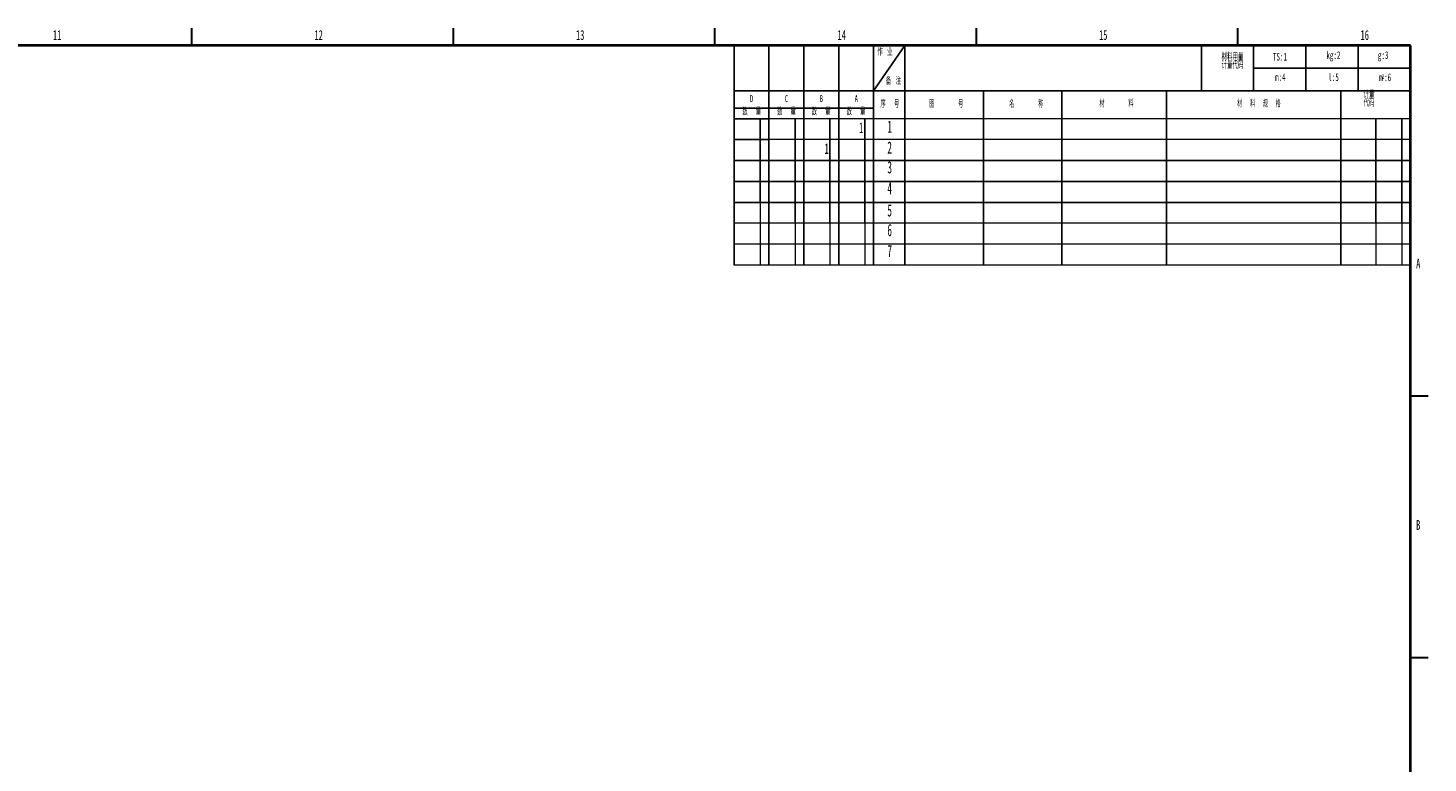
# Model space of a CAD drawing. Header units: millimetres. Extents: x 25 to 1935, y 715 to 2336.
# Tile 252 of 252: x 1070 to 1472, y 2110 to 2321. Entities that reach past the tile are written whole.
import ezdxf

# ---------------------------------------------------------------- set-up
doc = ezdxf.new("R2010")
doc.units = ezdxf.units.MM
doc.header["$LTSCALE"] = 2
doc.linetypes.add('HIDDEN', pattern=[9.525, 6.35, -3.175])
doc.layers.get('0').update_dxf_attribs({"color": 2})
doc.layers.add('图框粗', color=7, linetype='Continuous', lineweight=40)
doc.layers.add('轮廓实线层', color=7, linetype='Continuous', lineweight=30)
doc.layers.add('标注层', color=7, linetype='Continuous')
doc.styles.add('SLDTEXTSTYLE0', font='TXT', dxfattribs={"width": 0.6})
doc.styles.add('SLDTEXTSTYLE1', font='TXT', dxfattribs={"width": 0.56})
doc.styles.add('SLDTEXTSTYLE3', font='TXT', dxfattribs={"width": 0.56, "bigfont": 'bigfont'})
doc.styles.add('SLDTEXTSTYLE4', font='TXT', dxfattribs={"width": 0.515, "bigfont": 'bigfont'})
doc.styles.add('SLDTEXTSTYLE5', font='TXT', dxfattribs={"width": 0.54, "bigfont": 'bigfont'})
doc.styles.add('SLDTEXTSTYLE6', font='TXT', dxfattribs={"width": 0.524, "bigfont": 'bigfont'})

# ---------------------------------------------------------------- blocks, each defined once
blk = doc.blocks.new('SW_NOTE_0')
at = {"layer": '标注层', "color": 0, "char_height": 2, "attachment_point": 1, "style": 'SLDTEXTSTYLE3'}
for s, insert in [('材料用量', (0, 2.58)), ('计量代码', (0, 0.18))]:
    blk.add_mtext(s, dxfattribs=dict(at, insert=insert))
blk = doc.blocks.new('SW_NOTE_1')
at = {"layer": '标注层', "color": 0, "attachment_point": 1, "style": 'SLDTEXTSTYLE1'}
for s, insert, char_height in [('m', (1.24, 2.84), 2.2), ('2', (2.05, 2.58), 1.32), (':6', (2.66, 2.84), 2.2)]:
    blk.add_mtext(s, dxfattribs=dict(at, insert=insert, char_height=char_height))
blk = doc.blocks.new('SW_NOTE_2')
at = {"layer": '标注层', "color": 0, "char_height": 2, "attachment_point": 1, "style": 'SLDTEXTSTYLE3'}
for s, insert in [('代码', (0, 0.18)), ('计量', (0, 2.58))]:
    blk.add_mtext(s, dxfattribs=dict(at, insert=insert))

msp = doc.modelspace()

# ---------------------------------------------------------------- linework, layer by layer
at = {"color": 7, "linetype": 'Continuous', "lineweight": 0}
for p, q in [((1312.797, 2294.85), (1282.797, 2294.85)), ((1466.797, 2294.85), (1312.797, 2294.85)), ((1312.797, 2288.85), (1282.797, 2288.85)), ((1466.797, 2288.85), (1312.797, 2288.85)), ((1282.797, 2270.85), (1272.797, 2270.85)), ((1312.797, 2270.85), (1282.797, 2270.85)), ((1466.797, 2270.85), (1312.797, 2270.85)), ((1282.797, 2264.85), (1272.797, 2264.85)), ((1312.797, 2264.85), (1282.797, 2264.85)), ((1312.797, 2264.85), (1282.797, 2264.85)), ((1466.797, 2264.85), (1312.797, 2264.85)), ((1466.797, 2264.85), (1312.797, 2264.85)), ((1464.297, 2264.85), (1464.297, 2258.85)), ((1282.797, 2258.85), (1272.797, 2258.85)), ((1312.797, 2258.85), (1282.797, 2258.85)), ((1312.797, 2258.85), (1282.797, 2258.85)), ((1466.797, 2258.85), (1312.797, 2258.85)), ((1466.797, 2258.85), (1312.797, 2258.85)), ((1464.297, 2258.85), (1464.297, 2252.85)), ((1282.797, 2252.85), (1272.797, 2252.85)), ((1312.797, 2252.85), (1282.797, 2252.85)), ((1312.797, 2252.85), (1282.797, 2252.85)), ((1466.797, 2252.85), (1312.797, 2252.85)), ((1466.797, 2252.85), (1312.797, 2252.85))]:
    msp.add_line(p, q, dxfattribs=at)
at = {"color": 7, "linetype": 'HIDDEN', "lineweight": 0}
for p, q in [((1280.297, 2270.85), (1280.297, 2264.85)), ((1280.297, 2264.85), (1280.297, 2258.85)), ((1290.297, 2264.85), (1290.297, 2258.85)), ((1300.297, 2264.85), (1300.297, 2258.85)), ((1310.297, 2264.85), (1310.297, 2258.85)), ((1456.797, 2264.85), (1456.797, 2258.85)), ((1280.297, 2258.85), (1280.297, 2252.85)), ((1290.297, 2258.85), (1290.297, 2252.85)), ((1300.297, 2258.85), (1300.297, 2252.85)), ((1310.297, 2258.85), (1310.297, 2252.85)), ((1456.797, 2258.85), (1456.797, 2252.85))]:
    msp.add_line(p, q, dxfattribs=at)
at = {"layer": '图框粗', "color": 7}
for p, q in [((1466.797, 2315.85), (317.797, 2315.85)), ((1466.797, 1514.85), (1466.797, 2315.85))]:
    msp.add_line(p, q, dxfattribs=at)
at = {"layer": '标注层'}
for p, q in [((1272.797, 2315.85), (1272.797, 2252.85)), ((1282.797, 2315.85), (1282.797, 2252.85)), ((1282.797, 2315.85), (1282.797, 2288.85)), ((1282.797, 2315.85), (1282.797, 2288.85)), ((1292.797, 2315.85), (1292.797, 2252.85)), ((1292.797, 2315.85), (1292.797, 2288.85)), ((1292.797, 2315.85), (1292.797, 2288.85)), ((1302.797, 2315.85), (1302.797, 2252.85)), ((1312.797, 2315.85), (1312.797, 2302.85)), ((1321.797, 2315.85), (1312.797, 2302.85)), ((1312.797, 2315.85), (1312.797, 2302.85)), ((1321.797, 2315.85), (1321.797, 2302.85)), ((1321.797, 2315.85), (1321.797, 2302.85)), ((1406.797, 2315.85), (1406.797, 2302.85)), ((1421.797, 2315.85), (1421.797, 2302.85)), ((1436.797, 2315.85), (1436.797, 2302.85)), ((1451.797, 2315.85), (1451.797, 2302.85)), ((1466.797, 2309.35), (1421.797, 2309.35)), ((1282.797, 2302.85), (1272.797, 2302.85)), ((1282.797, 2302.85), (1312.797, 2302.85)), ((1312.797, 2302.85), (1466.797, 2302.85)), ((1312.797, 2302.85), (1312.797, 2252.85)), ((1321.797, 2302.85), (1321.797, 2252.85)), ((1344.297, 2302.85), (1344.297, 2252.85)), ((1366.797, 2302.85), (1366.797, 2252.85)), ((1396.797, 2302.85), (1396.797, 2252.85)), ((1282.797, 2297.85), (1272.797, 2297.85)), ((1312.797, 2297.85), (1282.797, 2297.85)), ((1282.797, 2294.85), (1272.797, 2294.85)), ((1282.797, 2288.85), (1272.797, 2288.85)), ((1282.797, 2282.85), (1272.797, 2282.85)), ((1312.797, 2282.85), (1282.797, 2282.85)), ((1312.797, 2282.85), (1282.797, 2282.85)), ((1282.797, 2276.85), (1272.797, 2276.85)), ((1312.797, 2276.85), (1282.797, 2276.85)), ((1312.797, 2276.85), (1282.797, 2276.85)), ((1282.797, 2270.85), (1272.797, 2270.85)), ((1312.797, 2270.85), (1282.797, 2270.85)), ((1312.797, 2270.85), (1282.797, 2270.85))]:
    msp.add_line(p, q, dxfattribs=at)
at = {"layer": '标注层', "color": 7}
for p, q in [((1446.797, 2302.85), (1446.797, 2252.85)), ((1464.297, 2294.85), (1464.297, 2282.85)), ((1466.797, 2282.85), (1312.797, 2282.85)), ((1466.797, 2282.85), (1312.797, 2282.85)), ((1464.297, 2282.85), (1464.297, 2276.85)), ((1466.797, 2276.85), (1312.797, 2276.85)), ((1466.797, 2276.85), (1312.797, 2276.85)), ((1464.297, 2276.85), (1464.297, 2264.85)), ((1466.797, 2270.85), (1312.797, 2270.85)), ((1466.797, 2270.85), (1312.797, 2270.85))]:
    msp.add_line(p, q, dxfattribs=at)
at = {"layer": '标注层', "linetype": 'HIDDEN'}
for p, q in [((1280.297, 2294.85), (1280.297, 2288.85)), ((1290.297, 2294.85), (1290.297, 2282.85)), ((1300.297, 2294.85), (1300.297, 2282.85)), ((1310.297, 2294.85), (1310.297, 2282.85)), ((1280.297, 2288.85), (1280.297, 2282.85)), ((1280.297, 2282.85), (1280.297, 2276.85)), ((1290.297, 2282.85), (1290.297, 2276.85)), ((1300.297, 2282.85), (1300.297, 2276.85)), ((1310.297, 2282.85), (1310.297, 2276.85)), ((1280.297, 2276.85), (1280.297, 2270.85)), ((1290.297, 2276.85), (1290.297, 2264.85)), ((1300.297, 2276.85), (1300.297, 2264.85)), ((1310.297, 2276.85), (1310.297, 2264.85))]:
    msp.add_line(p, q, dxfattribs=at)
at = {"layer": '标注层', "color": 7, "linetype": 'HIDDEN'}
for p, q in [((1456.797, 2294.85), (1456.797, 2282.85)), ((1456.797, 2282.85), (1456.797, 2276.85)), ((1456.797, 2276.85), (1456.797, 2264.85))]:
    msp.add_line(p, q, dxfattribs=at)
at = {"layer": '轮廓实线层', "color": 7}
for p, q in [((1117.297, 2315.85), (1117.297, 2320.85)), ((1192.297, 2315.85), (1192.297, 2320.85)), ((1267.297, 2315.85), (1267.297, 2320.85)), ((1342.297, 2315.85), (1342.297, 2320.85)), ((1417.297, 2315.85), (1417.297, 2320.85)), ((1466.797, 2215.35), (1471.797, 2215.35)), ((1466.797, 2140.35), (1471.797, 2140.35))]:
    msp.add_line(p, q, dxfattribs=at)

# ---------------------------------------------------------------- block references
at = {"layer": '标注层'}
for name, p in [('SW_NOTE_0', (1412.583, 2310.945)), ('SW_NOTE_1', (1456.561, 2304.984)), ('SW_NOTE_2', (1453.315, 2300.129))]:
    msp.add_blockref(name, p, dxfattribs=at)

# ---------------------------------------------------------------- texts
at = {"layer": '标注层', "color": 7, "char_height": 2.8, "attachment_point": 1, "style": 'SLDTEXTSTYLE0'}
for s, insert in [('11', (1077.462, 2320.239)), ('12', (1152.462, 2320.239)), ('13', (1227.462, 2320.239)), ('14', (1302.462, 2320.239)), ('15', (1377.462, 2320.239)), ('16', (1452.462, 2320.239)), ('A', (1468.397, 2254.739)), ('B', (1468.397, 2179.739))]:
    msp.add_mtext(s, dxfattribs=dict(at, insert=insert))
at = {"layer": '标注层'}
for s, insert, char_height, attachment_point, style in [('作 业', (1313.871, 2314.917), 2, 1, 'SLDTEXTSTYLE3'), ('TS:1', (1427.334, 2313.711), 2.2, 1, 'SLDTEXTSTYLE1'), ('kg:2', (1442.655, 2314.169), 2.2, 1, 'SLDTEXTSTYLE1'), ('g:3', (1457.428, 2314.169), 2.2, 1, 'SLDTEXTSTYLE1'), ('备 注', (1316.318, 2306.605), 2, 1, 'SLDTEXTSTYLE3'), ('m:4', (1427.945, 2307.86), 2.2, 1, 'SLDTEXTSTYLE1'), ('l:5', (1443.215, 2307.86), 2.2, 1, 'SLDTEXTSTYLE1'), ('D', (1277.362, 2301.601), 2, 1, 'SLDTEXTSTYLE1'), ('C', (1287.362, 2301.601), 2, 1, 'SLDTEXTSTYLE1'), ('B', (1297.377, 2301.601), 2, 1, 'SLDTEXTSTYLE1'), ('A', (1307.395, 2301.601), 2, 1, 'SLDTEXTSTYLE1'), ('数  量', (1275.151, 2297.843), 2, 1, 'SLDTEXTSTYLE5'), ('数  量', (1285.151, 2297.843), 2, 1, 'SLDTEXTSTYLE5'), ('数  量', (1295.05, 2297.843), 2, 1, 'SLDTEXTSTYLE5'), ('数  量', (1305.069, 2297.843), 2, 1, 'SLDTEXTSTYLE5'), ('序  号', (1314.768, 2300.026), 2, 1, 'SLDTEXTSTYLE5'), ('图      号', (1328.728, 2300.026), 2, 1, 'SLDTEXTSTYLE6'), ('名      称', (1351.689, 2300.026), 2, 1, 'SLDTEXTSTYLE6'), ('材      料', (1377.546, 2300.102), 2, 1, 'SLDTEXTSTYLE6'), ('材  料  规  格', (1417.06, 2300.102), 2, 1, 'SLDTEXTSTYLE4'), ('1', (1309.217, 2293.748), 3, 2, 'SLDTEXTSTYLE1'), ('1', (1317.41, 2294.311), 3.5, 2, 'SLDTEXTSTYLE1'), ('1', (1299.347, 2287.748), 3, 2, 'SLDTEXTSTYLE1'), ('2', (1317.41, 2288.311), 3.5, 2, 'SLDTEXTSTYLE1'), ('3', (1317.41, 2282.654), 3.5, 2, 'SLDTEXTSTYLE1'), ('4', (1317.41, 2276.654), 3.5, 2, 'SLDTEXTSTYLE1'), ('5', (1317.41, 2270.311), 3.5, 2, 'SLDTEXTSTYLE1'), ('6', (1317.41, 2264.654), 3.5, 2, 'SLDTEXTSTYLE1'), ('7', (1317.41, 2258.654), 3.5, 2, 'SLDTEXTSTYLE1')]:
    msp.add_mtext(s, dxfattribs=dict(at, insert=insert, char_height=char_height, attachment_point=attachment_point, style=style))

doc.saveas('drawing.dxf')
